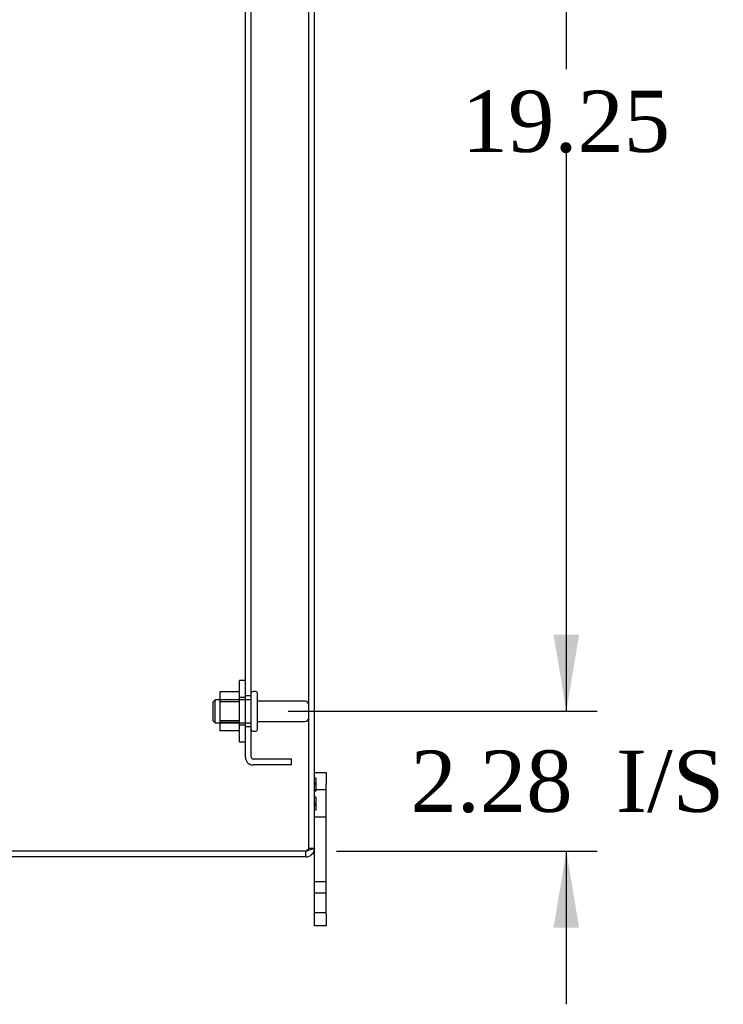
# Model space of a CAD drawing. Header units: inches. Extents: x 1 to 240, y -1 to 159.
# Tile 20 of 26: x 113 to 124, y 69 to 85. Entities that reach past the tile are written whole.
import ezdxf
from ezdxf.enums import TextEntityAlignment as Align
from ezdxf.lldxf.tags import DXFTag

# ---------------------------------------------------------------- set-up
doc = ezdxf.new("R2010")
doc.units = ezdxf.units.IN
doc.header["$MEASUREMENT"] = 0
for name, color, linetype in [('COM40681', 7, 'Continuous'), ('COM70668-1', 7, 'Continuous'), ('Default', 7, 'Continuous'), ('FET07710', 7, 'Continuous'), ('NTS166105', 7, 'Continuous'), ('STD26094', 7, 'Continuous'), ('WAF25059', 7, 'Continuous')]:
    doc.layers.add(name, color=color, linetype=linetype)
doc.styles.add('SEACAD_Times_New_Roman', font='times.ttf')
tags = doc.linetypes.add('HIDDEN2', pattern=[0.1875, 0.125, -0.0625]).pattern_tags.tags
tags[6:7] = [DXFTag(74, 4), DXFTag(75, 0), DXFTag(340, '0'), DXFTag(46, 0.0), DXFTag(50, 0.0), DXFTag(44, 0.0), DXFTag(45, 0.0)]
tags[4:5] = [DXFTag(74, 4), DXFTag(75, 0), DXFTag(340, '0'), DXFTag(46, 0.0), DXFTag(50, 0.0), DXFTag(44, 0.0), DXFTag(45, 0.0)]
doc.dimstyles.new('HAMMOND_(STH_-_240x160)', dxfattribs={"dimtxt": 1, "dimasz": 1.25, "dimexe": 0.5, "dimexo": 0.5, "dimgap": 0.25, "dimtad": 0, "dimtih": 1, "dimtoh": 1, "dimzin": 0, "dimdsep": 46, "dimtxsty": 'SEACAD_Times_New_Roman', "dimblk1": '_SE_FILLED', "dimblk2": '_SE_FILLED', "dimsah": 1, "dimcen": 0.5, "dimadec": 0, "dimazin": 0, "dimtfac": 0.8, "dimtofl": 0, "dimtmove": 0, "dimatfit": 3, "dimfxl": 1, "dimtolj": 1, "dimtzin": 0, "dimarcsym": 0})

# ---------------------------------------------------------------- blocks, each defined once
blk = doc.blocks.new('SE3')
at = {"layer": 'COM40681', "color": 7, "linetype": 'HIDDEN2'}
for p, q in [((116.673, 72.699), (116.673, 93.449)), ((116.768, 72.699), (116.768, 93.449)), ((116.768, 73.699), (116.673, 73.699)), ((116.673, 73.199), (116.768, 73.199)), ((117.423, 72.669), (116.798, 72.669)), ((117.423, 72.574), (117.423, 72.669)), ((117.423, 72.574), (116.798, 72.574))]:
    blk.add_line(p, q, dxfattribs=at)
for radius in [0.125, 0.03]:
    blk.add_arc((116.798, 72.699), radius, 180, 270, dxfattribs=at)
at = {"layer": 'COM70668-1', "color": 7, "linetype": 'HIDDEN2'}
for q in [(117.705, 94.931), (117.8, 71.217)]:
    blk.add_line((117.705, 71.217), q, dxfattribs=at)
at = {"layer": 'COM70668-1', "color": 7, "linetype": 'Continuous'}
for p, q in [((117.8, 71.217), (117.8, 94.931)), ((117.657, 71.169), (109.943, 71.169)), ((117.657, 71.169), (109.943, 71.169)), ((117.657, 71.074), (117.657, 71.169)), ((117.657, 71.074), (109.943, 71.074))]:
    blk.add_line(p, q, dxfattribs=at)
for radius, end in [(0.143, 0), (0.048, 294.0086)]:
    blk.add_arc((117.657, 71.217), radius, 270, end, dxfattribs=at)
at = {"layer": 'COM70668-1', "color": 7, "linetype": 'HIDDEN2'}
blk.add_arc((117.657, 71.217), 0.048, 294.0086, 0, dxfattribs=at)
at = {"layer": 'COM70668-1', "color": 7, "linetype": 'Continuous'}
blk.add_open_spline([(117.8, 71.217), (117.8, 71.213), (117.797, 71.209), (117.782, 71.201), (117.772, 71.197), (117.745, 71.189), (117.729, 71.185), (117.695, 71.177), (117.676, 71.173), (117.657, 71.169)], degree=3, knots=[0, 0, 0, 0, 0.25, 0.25, 0.5, 0.5, 0.75, 0.75, 1, 1, 1, 1], dxfattribs=at)
at = {"layer": 'COM70668-1', "color": 7, "linetype": 'HIDDEN2'}
blk.add_open_spline([(117.705, 71.217), (117.705, 71.213), (117.704, 71.209), (117.699, 71.201), (117.696, 71.197), (117.687, 71.189), (117.682, 71.185), (117.67, 71.177), (117.664, 71.173), (117.657, 71.169)], degree=3, knots=[0, 0, 0, 0, 0.25, 0.25, 0.5, 0.5, 0.75, 0.75, 1, 1, 1, 1], dxfattribs=at)
at = {"layer": 'FET07710', "color": 7, "linetype": 'Continuous'}
for p, q in [((117.8, 72.449), (117.987, 72.449)), ((117.987, 72.449), (117.987, 72.262)), ((117.987, 70.137), (117.987, 72.262)), ((117.8, 70.137), (117.8, 71.217)), ((117.8, 69.949), (117.8, 70.137)), ((117.987, 70.137), (117.987, 69.949)), ((117.987, 69.949), (117.8, 69.949))]:
    blk.add_line(p, q, dxfattribs=at)
at = {"layer": 'FET07710', "color": 7, "linetype": 'HIDDEN2'}
for p, q in [((117.82, 72.356), (117.8, 72.356)), ((117.82, 72.279), (117.8, 72.279)), ((117.82, 72.356), (117.82, 72.144)), ((117.82, 72.25), (117.8, 72.25)), ((117.987, 72.168), (117.8, 72.168)), ((117.82, 72.144), (117.8, 72.144)), ((117.82, 72.047), (117.8, 72.047)), ((117.82, 72.047), (117.82, 71.834)), ((117.82, 71.941), (117.8, 71.941)), ((117.82, 71.912), (117.8, 71.912)), ((117.82, 71.834), (117.8, 71.834)), ((117.8, 71.73), (117.987, 71.73)), ((117.987, 70.667), (117.8, 70.667)), ((117.987, 70.48), (117.8, 70.48)), ((117.8, 70.168), (117.987, 70.168))]:
    blk.add_line(p, q, dxfattribs=at)
at = {"layer": 'NTS166105', "color": 7, "linetype": 'HIDDEN2'}
for p, q in [((116.257, 73.765), (116.257, 73.603)), ((116.577, 73.765), (116.257, 73.765)), ((116.577, 73.637), (116.257, 73.637)), ((116.257, 73.603), (116.257, 73.294)), ((116.577, 73.603), (116.257, 73.603)), ((116.577, 73.603), (116.257, 73.603)), ((116.257, 73.296), (116.577, 73.296)), ((116.257, 73.294), (116.257, 73.133)), ((116.577, 73.294), (116.257, 73.294)), ((116.577, 73.262), (116.257, 73.262)), ((116.577, 73.133), (116.257, 73.133))]:
    blk.add_line(p, q, dxfattribs=at)
at = {"layer": 'STD26094', "color": 7, "linetype": 'HIDDEN2'}
for p, q in [((116.838, 73.774), (116.798, 73.774)), ((116.868, 73.154), (116.868, 73.744)), ((116.181, 73.637), (116.143, 73.599)), ((116.143, 73.599), (116.143, 73.299)), ((116.181, 73.262), (116.181, 73.637)), ((116.768, 73.637), (116.181, 73.637)), ((117.645, 73.614), (116.868, 73.614)), ((116.143, 73.299), (116.181, 73.262)), ((116.181, 73.262), (116.768, 73.262)), ((116.868, 73.284), (117.645, 73.284)), ((116.798, 73.124), (116.838, 73.124))]:
    blk.add_line(p, q, dxfattribs=at)
for centre, radius, start, end in [((116.798, 73.744), 0.03, 90, 180), ((116.838, 73.744), 0.03, 0, 90), ((117.645, 73.554), 0.06, 0, 90), ((117.645, 73.344), 0.06, 270, 0), ((116.798, 73.154), 0.03, 180, 270), ((116.838, 73.154), 0.03, 270, 0)]:
    blk.add_arc(centre, radius, start, end, dxfattribs=at)
at = {"layer": 'WAF25059', "color": 7, "linetype": 'HIDDEN2'}
for p, q in [((116.577, 72.949), (116.577, 73.949)), ((116.673, 73.949), (116.577, 73.949)), ((116.673, 73.672), (116.577, 73.672)), ((116.577, 73.227), (116.673, 73.227)), ((116.577, 72.949), (116.673, 72.949))]:
    blk.add_line(p, q, dxfattribs=at)
blk = doc.blocks.new('DMBLK4786')
at = {"layer": 'Default', "linetype": 'Continuous'}
for points in [[(122.114, 91.449), (121.906, 92.699), (121.697, 91.449)], [(122.114, 74.699), (121.697, 74.699), (121.906, 73.449)]]:
    blk.add_hatch(color=7, dxfattribs=at).paths.add_polyline_path(points)
at = {"layer": 'Default', "color": 7, "linetype": 'Continuous'}
for p, q in [((117.368, 92.699), (122.406, 92.699)), ((121.906, 83.924), (121.906, 92.699)), ((121.906, 73.449), (121.906, 82.574)), ((117.368, 73.449), (122.406, 73.449))]:
    blk.add_line(p, q, dxfattribs=at)
at = {"layer": 'Default', "color": 7, "linetype": 'Continuous', "style": 'SEACAD_Times_New_Roman'}
blk.add_text('19.25', height=1, dxfattribs=at).set_placement((120.2, 83.574), align=Align.TOP_LEFT)
blk = doc.blocks.new('_SE_FILLED')
at = {"color": 0}
blk.add_line((0, 0), (-1, 0), dxfattribs=at)
blk.add_solid([(0, 0), (-1, -0.1665), (-1, 0.1665), (0, 0)], dxfattribs=at)
blk = doc.blocks.new('DMBLK4787')
at = {"layer": 'Default', "linetype": 'Continuous'}
for points in [[(122.114, 74.699), (121.697, 74.699), (121.906, 73.449)], [(122.114, 69.919), (121.906, 71.169), (121.697, 69.919)]]:
    blk.add_hatch(color=7, dxfattribs=at).paths.add_polyline_path(points)
at = {"layer": 'Default', "color": 7, "linetype": 'Continuous'}
for p, q in [((121.906, 73.449), (121.906, 75.949)), ((117.368, 73.449), (122.406, 73.449)), ((118.157, 71.169), (122.406, 71.169)), ((121.906, 68.669), (121.906, 71.169))]:
    blk.add_line(p, q, dxfattribs=at)
at = {"layer": 'Default', "color": 7, "linetype": 'Continuous', "style": 'SEACAD_Times_New_Roman'}
for s, p in [('2.28', (119.364, 72.809)), ('I/S', (122.718, 72.809))]:
    blk.add_text(s, height=1, dxfattribs=at).set_placement(p, align=Align.TOP_LEFT)

msp = doc.modelspace()

# ---------------------------------------------------------------- block references
at = {"layer": 'Default'}
msp.add_blockref('SE3', (0, 0), dxfattribs=at)

# ---------------------------------------------------------------- dimensions: what is measured, and where the dimension line sits
at = {"layer": 'Default', "color": 7, "linetype": 'Continuous'}
for p1, p2, text, picture, middle, dimtype in [((116.868, 73.449), (116.868, 92.699), '\\A1;<>', 'DMBLK4786', (121.906, 83.074), 161), ((117.657, 71.169), (116.868, 73.449), '\\A1;<> I/S', 'DMBLK4787', (121.906, 72.309), 160)]:
    dim = msp.add_linear_dim(base=(121.906, 73.449), p1=p1, p2=p2, angle=90, text=text, dimstyle='HAMMOND_(STH_-_240x160)', dxfattribs=at)
    dim.commit()
    dim.dimension.update_dxf_attribs({"geometry": picture, "text_midpoint": middle, "dimtype": dimtype})

doc.saveas('drawing.dxf')
